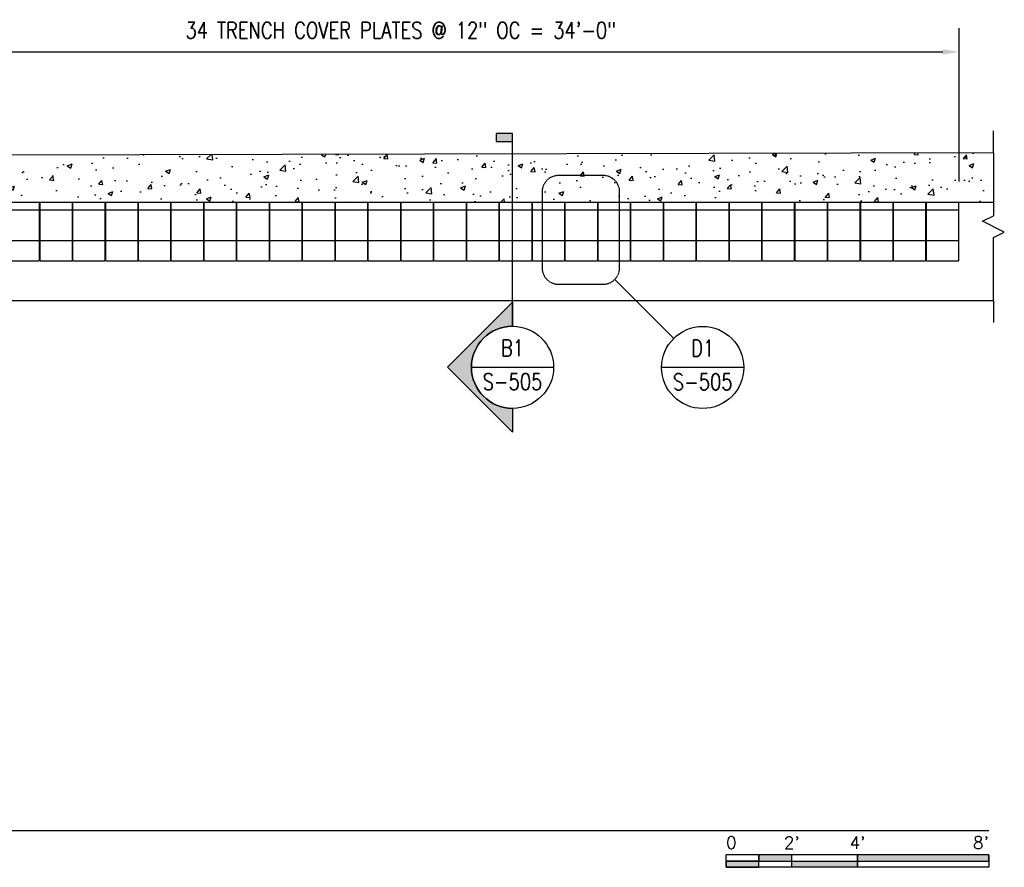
# Model space of a CAD drawing. Header units: inches. Extents: x -169 to 2787, y 589 to 946.
# Tile 45 of 45: x 2427 to 2787, y 590 to 900. Entities that reach past the tile are written whole.
import ezdxf
from ezdxf.enums import TextEntityAlignment as Align

# ---------------------------------------------------------------- set-up
doc = ezdxf.new("R2010")
doc.units = ezdxf.units.IN
doc.header["$MEASUREMENT"] = 0
doc.linetypes.add('HIDDEN2', pattern=[0.1875, 0.125, -0.0625])
for name, color, linetype in [('A-DETL-THIN', 1, 'Continuous'), ('A-FLOR', 173, 'Continuous'), ('A-FLOR-HDLN', 10, 'HIDDEN2'), ('A-WALL', 4, 'Continuous'), ('A-WALL-PATT', 8, 'Continuous'), ('G-ANNO-REFR', 2, 'Continuous'), ('G-ANNO-SYMB', 2, 'Continuous'), ('S-ANNO-DIMS', 1, 'Continuous'), ('S-ANNO-SYMB', 2, 'Continuous'), ('S-ANNO-TEXT', 2, 'Continuous'), ('S-DOOR-TRNCH', 2, 'Continuous')]:
    doc.layers.add(name, color=color, linetype=linetype)
doc.styles.add('AEC_COMN_TITLE', font='romans.shx', dxfattribs={"width": 0.8, "height": 0.1875})
doc.styles.add('Annotative', font='romans.shx', dxfattribs={"width": 0.8, "height": 0.125})
doc.styles.add('Arial', font='romans.shx', dxfattribs={"width": 0.8})
doc.styles.add('ROMANS', font='romans.shx', dxfattribs={"width": 0.8})
doc.dimstyles.new('Annotative', dxfattribs={"dimscale": 0, "dimtxt": 0.125, "dimasz": 0.125, "dimexe": 0.18, "dimexo": 0.0625, "dimgap": 0.09, "dimtad": 1, "dimdec": 3, "dimzin": 3, "dimdsep": 46, "dimlunit": 4, "dimtxsty": 'Annotative', "dimcen": 0.09, "dimclrt": 2, "dimazin": 2, "dimtfac": 1, "dimtdec": 3, "dimtmove": 0, "dimatfit": 0, "dimfxl": 1, "dimtfill": 1, "dimfrac": 2, "dimtolj": 1, "dimtzin": 0, "dimarcsym": 0})

# ---------------------------------------------------------------- blocks, each defined once
blk = doc.blocks.new('TRENCH COVER PLATES_A1_RIGHT')
at = {"lineweight": -3}
for p, q in [((0.29, -8.5), (0.29, 13.01)), ((12.02, 13.01), (0.29, 13.01)), ((12.02, 13.01), (12.02, -8.5)), ((12.28, -8.5), (12.28, 13.01)), ((24.02, 13.01), (12.28, 13.01)), ((24.02, 13.01), (24.02, -8.5)), ((24.27, -8.5), (24.27, 13.01)), ((36.01, 13.01), (24.27, 13.01)), ((36.01, 13.01), (36.01, -8.5)), ((36.26, -8.5), (36.26, 13.01)), ((48, 13.01), (36.26, 13.01)), ((48, 13.01), (48, -8.5)), ((48.25, -8.5), (48.25, 13.01)), ((59.99, 13.01), (48.25, 13.01)), ((59.99, 13.01), (59.99, -8.5)), ((60.25, -8.5), (60.25, 13.01)), ((71.98, 13.01), (60.25, 13.01)), ((71.98, 13.01), (71.98, -8.5)), ((72.24, -8.5), (72.24, 13.01)), ((83.98, 13.01), (72.24, 13.01)), ((83.98, 13.01), (83.98, -8.5)), ((84.23, -8.5), (84.23, 13.01)), ((95.97, 13.01), (84.23, 13.01)), ((95.97, 13.01), (95.97, -8.5)), ((96.22, -8.5), (96.22, 13.01)), ((107.96, 13.01), (96.22, 13.01)), ((107.96, 13.01), (107.96, -8.5)), ((108.22, -8.5), (108.22, 13.01)), ((119.95, 13.01), (108.22, 13.01)), ((119.95, 13.01), (119.95, -8.5)), ((120.21, -8.5), (120.21, 13.01)), ((131.95, 13.01), (120.21, 13.01)), ((131.95, 13.01), (131.95, -8.5)), ((132.2, -8.5), (132.2, 13.01)), ((143.94, 13.01), (132.2, 13.01)), ((143.94, 13.01), (143.94, -8.5)), ((144.19, -8.5), (144.19, 13.01)), ((155.93, 13.01), (144.19, 13.01)), ((155.93, 13.01), (155.93, -8.5)), ((156.19, -8.5), (156.19, 13.01)), ((167.92, 13.01), (156.19, 13.01)), ((167.92, 13.01), (167.92, -8.5)), ((168.18, -8.5), (168.18, 13.01)), ((179.92, 13.01), (168.18, 13.01)), ((179.92, 13.01), (179.92, -8.5)), ((180.17, -8.5), (180.17, 13.01)), ((191.91, 13.01), (180.17, 13.01)), ((191.91, 13.01), (191.91, -8.5)), ((192.16, -8.5), (192.16, 13.01)), ((203.9, 13.01), (192.16, 13.01)), ((203.9, 13.01), (203.9, -8.5)), ((204.16, -8.5), (204.16, 13.01)), ((215.89, 13.01), (204.16, 13.01)), ((215.89, 13.01), (215.89, -8.5)), ((216.15, -8.5), (216.15, 13.01)), ((227.89, 13.01), (216.15, 13.01)), ((227.89, 13.01), (227.89, -8.5)), ((228.14, -8.5), (228.14, 13.01)), ((239.88, 13.01), (228.14, 13.01)), ((239.88, 13.01), (239.88, -8.5)), ((240.13, -8.5), (240.13, 13.01)), ((251.87, 13.01), (240.13, 13.01)), ((251.87, 13.01), (251.87, -8.5)), ((252.13, -8.5), (252.13, 13.01)), ((263.86, 13.01), (252.13, 13.01)), ((263.86, 13.01), (263.86, -8.5)), ((264.12, -8.5), (264.12, 13.01)), ((275.86, 13.01), (264.12, 13.01)), ((275.86, 13.01), (275.86, -8.5)), ((276.11, -8.5), (276.11, 13.01)), ((287.85, 13.01), (276.11, 13.01)), ((287.85, 13.01), (287.85, -8.5)), ((288.1, -8.5), (288.1, 13.01)), ((299.84, 13.01), (288.1, 13.01)), ((299.84, 13.01), (299.84, -8.5)), ((300.1, -8.5), (300.1, 13.01)), ((311.83, 13.01), (300.1, 13.01)), ((311.83, 13.01), (311.83, -8.5)), ((312.09, -8.5), (312.09, 13.01)), ((323.83, 13.01), (312.09, 13.01)), ((323.83, 13.01), (323.83, -8.5)), ((324.08, -8.5), (324.08, 13.01)), ((335.82, 13.01), (324.08, 13.01)), ((335.82, 13.01), (335.82, -8.5)), ((336.07, -8.5), (336.07, 13.01)), ((347.81, 13.01), (336.07, 13.01)), ((0.02, 5.75), (0.29, 5.75)), ((0.29, 5.5), (0.02, 5.5)), ((12.02, 5.75), (12.28, 5.75)), ((12.28, 5.5), (12.02, 5.5)), ((24.02, 5.75), (24.27, 5.75)), ((24.27, 5.5), (24.02, 5.5)), ((36.01, 5.75), (36.26, 5.75)), ((36.26, 5.5), (36.01, 5.5)), ((48, 5.75), (48.25, 5.75)), ((48.25, 5.5), (48, 5.5)), ((59.99, 5.75), (60.25, 5.75)), ((60.25, 5.5), (59.99, 5.5)), ((71.98, 5.75), (72.24, 5.75)), ((72.24, 5.5), (71.98, 5.5)), ((83.98, 5.75), (84.23, 5.75)), ((84.23, 5.5), (83.98, 5.5)), ((95.97, 5.75), (96.22, 5.75)), ((96.22, 5.5), (95.97, 5.5)), ((107.96, 5.75), (108.22, 5.75)), ((108.22, 5.5), (107.96, 5.5)), ((119.95, 5.75), (120.21, 5.75)), ((120.21, 5.5), (119.95, 5.5)), ((131.95, 5.75), (132.2, 5.75)), ((132.2, 5.5), (131.95, 5.5)), ((143.94, 5.75), (144.19, 5.75)), ((144.19, 5.5), (143.94, 5.5)), ((155.93, 5.75), (156.19, 5.75)), ((156.19, 5.5), (155.93, 5.5)), ((167.92, 5.75), (168.18, 5.75)), ((168.18, 5.5), (167.92, 5.5)), ((179.92, 5.75), (180.17, 5.75)), ((180.17, 5.5), (179.92, 5.5)), ((191.91, 5.75), (192.16, 5.75)), ((192.16, 5.5), (191.91, 5.5)), ((203.9, 5.75), (204.16, 5.75)), ((204.16, 5.5), (203.9, 5.5)), ((215.89, 5.75), (216.15, 5.75)), ((216.15, 5.5), (215.89, 5.5)), ((227.89, 5.75), (228.14, 5.75)), ((228.14, 5.5), (227.89, 5.5)), ((239.88, 5.75), (240.13, 5.75)), ((240.13, 5.5), (239.88, 5.5)), ((251.87, 5.75), (252.13, 5.75)), ((252.13, 5.5), (251.87, 5.5)), ((263.86, 5.75), (264.12, 5.75)), ((264.12, 5.5), (263.86, 5.5)), ((275.86, 5.75), (276.11, 5.75)), ((276.11, 5.5), (275.86, 5.5)), ((287.85, 5.75), (288.1, 5.75)), ((288.1, 5.5), (287.85, 5.5)), ((299.84, 5.75), (300.1, 5.75)), ((300.1, 5.5), (299.84, 5.5)), ((311.83, 5.75), (312.09, 5.75)), ((312.09, 5.5), (311.83, 5.5)), ((323.83, 5.75), (324.08, 5.75)), ((324.08, 5.5), (323.83, 5.5)), ((335.82, 5.75), (336.07, 5.75)), ((336.07, 5.5), (335.82, 5.5)), ((0.29, 2.62), (0.02, 2.62)), ((0.02, 2.58), (0.29, 2.58)), ((0.29, 1.69), (0.02, 1.69)), ((0.02, 1.5), (0.29, 1.5)), ((12.28, 2.62), (12.02, 2.62)), ((12.02, 2.58), (12.28, 2.58)), ((12.28, 1.69), (12.02, 1.69)), ((12.02, 1.5), (12.28, 1.5)), ((24.27, 2.62), (24.02, 2.62)), ((24.02, 2.58), (24.27, 2.58)), ((24.27, 1.69), (24.02, 1.69)), ((24.02, 1.5), (24.27, 1.5)), ((36.26, 2.62), (36.01, 2.62)), ((36.01, 2.58), (36.26, 2.58)), ((36.26, 1.69), (36.01, 1.69)), ((36.01, 1.5), (36.26, 1.5)), ((48.25, 2.62), (48, 2.62)), ((48, 2.58), (48.25, 2.58)), ((48.25, 1.69), (48, 1.69)), ((48, 1.5), (48.25, 1.5)), ((60.25, 2.62), (59.99, 2.62)), ((59.99, 2.58), (60.25, 2.58)), ((60.25, 1.69), (59.99, 1.69)), ((59.99, 1.5), (60.25, 1.5)), ((72.24, 2.62), (71.98, 2.62)), ((71.98, 2.58), (72.24, 2.58)), ((72.24, 1.69), (71.98, 1.69)), ((71.98, 1.5), (72.24, 1.5)), ((84.23, 2.62), (83.98, 2.62)), ((83.98, 2.58), (84.23, 2.58)), ((84.23, 1.69), (83.98, 1.69)), ((83.98, 1.5), (84.23, 1.5)), ((96.22, 2.62), (95.97, 2.62)), ((95.97, 2.58), (96.22, 2.58)), ((96.22, 1.69), (95.97, 1.69)), ((95.97, 1.5), (96.22, 1.5)), ((108.22, 2.62), (107.96, 2.62)), ((107.96, 2.58), (108.22, 2.58)), ((108.22, 1.69), (107.96, 1.69)), ((107.96, 1.5), (108.22, 1.5)), ((120.21, 2.62), (119.95, 2.62)), ((119.95, 2.58), (120.21, 2.58)), ((120.21, 1.69), (119.95, 1.69)), ((119.95, 1.5), (120.21, 1.5)), ((132.2, 2.62), (131.95, 2.62)), ((131.95, 2.58), (132.2, 2.58)), ((132.2, 1.69), (131.95, 1.69)), ((131.95, 1.5), (132.2, 1.5)), ((144.19, 2.62), (143.94, 2.62)), ((143.94, 2.58), (144.19, 2.58)), ((144.19, 1.69), (143.94, 1.69)), ((143.94, 1.5), (144.19, 1.5)), ((156.19, 2.62), (155.93, 2.62)), ((155.93, 2.58), (156.19, 2.58)), ((156.19, 1.69), (155.93, 1.69)), ((155.93, 1.5), (156.19, 1.5)), ((168.18, 2.62), (167.92, 2.62)), ((167.92, 2.58), (168.18, 2.58)), ((168.18, 1.69), (167.92, 1.69)), ((167.92, 1.5), (168.18, 1.5)), ((180.17, 2.62), (179.92, 2.62)), ((179.92, 2.58), (180.17, 2.58)), ((180.17, 1.69), (179.92, 1.69)), ((179.92, 1.5), (180.17, 1.5)), ((192.16, 2.62), (191.91, 2.62)), ((191.91, 2.58), (192.16, 2.58)), ((192.16, 1.69), (191.91, 1.69)), ((191.91, 1.5), (192.16, 1.5)), ((204.16, 2.62), (203.9, 2.62)), ((203.9, 2.58), (204.16, 2.58)), ((204.16, 1.69), (203.9, 1.69)), ((203.9, 1.5), (204.16, 1.5)), ((216.15, 2.62), (215.89, 2.62)), ((215.89, 2.58), (216.15, 2.58)), ((216.15, 1.69), (215.89, 1.69)), ((215.89, 1.5), (216.15, 1.5)), ((228.14, 2.62), (227.89, 2.62)), ((227.89, 2.58), (228.14, 2.58)), ((228.14, 1.69), (227.89, 1.69)), ((227.89, 1.5), (228.14, 1.5)), ((240.13, 2.62), (239.88, 2.62)), ((239.88, 2.58), (240.13, 2.58)), ((240.13, 1.69), (239.88, 1.69)), ((239.88, 1.5), (240.13, 1.5)), ((252.13, 2.62), (251.87, 2.62)), ((251.87, 2.58), (252.13, 2.58)), ((252.13, 1.69), (251.87, 1.69)), ((251.87, 1.5), (252.13, 1.5)), ((264.12, 2.62), (263.86, 2.62)), ((263.86, 2.58), (264.12, 2.58)), ((264.12, 1.69), (263.86, 1.69)), ((263.86, 1.5), (264.12, 1.5)), ((276.11, 2.62), (275.86, 2.62)), ((275.86, 2.58), (276.11, 2.58)), ((276.11, 1.69), (275.86, 1.69)), ((275.86, 1.5), (276.11, 1.5)), ((288.1, 2.62), (287.85, 2.62)), ((287.85, 2.58), (288.1, 2.58)), ((288.1, 1.69), (287.85, 1.69)), ((287.85, 1.5), (288.1, 1.5)), ((300.1, 2.62), (299.84, 2.62)), ((299.84, 2.58), (300.1, 2.58)), ((300.1, 1.69), (299.84, 1.69)), ((299.84, 1.5), (300.1, 1.5)), ((312.09, 2.62), (311.83, 2.62)), ((311.83, 2.58), (312.09, 2.58)), ((312.09, 1.69), (311.83, 1.69)), ((311.83, 1.5), (312.09, 1.5)), ((324.08, 2.62), (323.83, 2.62)), ((323.83, 2.58), (324.08, 2.58)), ((324.08, 1.69), (323.83, 1.69)), ((323.83, 1.5), (324.08, 1.5)), ((336.07, 2.62), (335.82, 2.62)), ((335.82, 2.58), (336.07, 2.58)), ((336.07, 1.69), (335.82, 1.69)), ((335.82, 1.5), (336.07, 1.5)), ((0.02, -0.41), (0.29, -0.41)), ((0.02, -0.69), (0.29, -0.69)), ((0.02, -1.58), (0.29, -1.58)), ((0.02, -1.63), (0.29, -1.63)), ((12.02, -0.41), (12.28, -0.41)), ((12.02, -0.69), (12.28, -0.69)), ((12.02, -1.58), (12.28, -1.58)), ((12.02, -1.63), (12.28, -1.63)), ((24.02, -0.41), (24.27, -0.41)), ((24.02, -0.69), (24.27, -0.69)), ((24.02, -1.58), (24.27, -1.58)), ((24.02, -1.63), (24.27, -1.63)), ((36.01, -0.41), (36.26, -0.41)), ((36.01, -0.69), (36.26, -0.69)), ((36.01, -1.58), (36.26, -1.58)), ((36.01, -1.63), (36.26, -1.63)), ((48, -0.41), (48.25, -0.41)), ((48, -0.69), (48.25, -0.69)), ((48, -1.58), (48.25, -1.58)), ((48, -1.63), (48.25, -1.63)), ((59.99, -0.41), (60.25, -0.41)), ((59.99, -0.69), (60.25, -0.69)), ((59.99, -1.58), (60.25, -1.58)), ((59.99, -1.63), (60.25, -1.63)), ((71.98, -0.41), (72.24, -0.41)), ((71.98, -0.69), (72.24, -0.69)), ((71.98, -1.58), (72.24, -1.58)), ((71.98, -1.63), (72.24, -1.63)), ((83.98, -0.41), (84.23, -0.41)), ((83.98, -0.69), (84.23, -0.69)), ((83.98, -1.58), (84.23, -1.58)), ((83.98, -1.63), (84.23, -1.63)), ((95.97, -0.41), (96.22, -0.41)), ((95.97, -0.69), (96.22, -0.69)), ((95.97, -1.58), (96.22, -1.58)), ((95.97, -1.63), (96.22, -1.63)), ((107.96, -0.41), (108.22, -0.41)), ((107.96, -0.69), (108.22, -0.69)), ((107.96, -1.58), (108.22, -1.58)), ((107.96, -1.63), (108.22, -1.63)), ((119.95, -0.41), (120.21, -0.41)), ((119.95, -0.69), (120.21, -0.69)), ((119.95, -1.58), (120.21, -1.58)), ((119.95, -1.63), (120.21, -1.63)), ((131.95, -0.41), (132.2, -0.41)), ((131.95, -0.69), (132.2, -0.69)), ((131.95, -1.58), (132.2, -1.58)), ((131.95, -1.63), (132.2, -1.63)), ((143.94, -0.41), (144.19, -0.41)), ((143.94, -0.69), (144.19, -0.69)), ((143.94, -1.58), (144.19, -1.58)), ((143.94, -1.63), (144.19, -1.63)), ((155.93, -0.41), (156.19, -0.41)), ((155.93, -0.69), (156.19, -0.69)), ((155.93, -1.58), (156.19, -1.58)), ((155.93, -1.63), (156.19, -1.63)), ((167.92, -0.41), (168.18, -0.41)), ((167.92, -0.69), (168.18, -0.69)), ((167.92, -1.58), (168.18, -1.58)), ((167.92, -1.63), (168.18, -1.63)), ((179.92, -0.41), (180.17, -0.41)), ((179.92, -0.69), (180.17, -0.69)), ((179.92, -1.58), (180.17, -1.58)), ((179.92, -1.63), (180.17, -1.63)), ((191.91, -0.41), (192.16, -0.41)), ((191.91, -0.69), (192.16, -0.69)), ((191.91, -1.58), (192.16, -1.58)), ((191.91, -1.63), (192.16, -1.63)), ((203.9, -0.41), (204.16, -0.41)), ((203.9, -0.69), (204.16, -0.69)), ((203.9, -1.58), (204.16, -1.58)), ((203.9, -1.63), (204.16, -1.63)), ((215.89, -0.41), (216.15, -0.41)), ((215.89, -0.69), (216.15, -0.69)), ((215.89, -1.58), (216.15, -1.58)), ((215.89, -1.63), (216.15, -1.63)), ((227.89, -0.41), (228.14, -0.41)), ((227.89, -0.69), (228.14, -0.69)), ((227.89, -1.58), (228.14, -1.58)), ((227.89, -1.63), (228.14, -1.63)), ((239.88, -0.41), (240.13, -0.41)), ((239.88, -0.69), (240.13, -0.69)), ((239.88, -1.58), (240.13, -1.58)), ((239.88, -1.63), (240.13, -1.63)), ((251.87, -0.41), (252.13, -0.41)), ((251.87, -0.69), (252.13, -0.69)), ((251.87, -1.58), (252.13, -1.58)), ((251.87, -1.63), (252.13, -1.63)), ((263.86, -0.41), (264.12, -0.41)), ((263.86, -0.69), (264.12, -0.69)), ((263.86, -1.58), (264.12, -1.58)), ((263.86, -1.63), (264.12, -1.63)), ((275.86, -0.41), (276.11, -0.41)), ((275.86, -0.69), (276.11, -0.69)), ((275.86, -1.58), (276.11, -1.58)), ((275.86, -1.63), (276.11, -1.63)), ((287.85, -0.41), (288.1, -0.41)), ((287.85, -0.69), (288.1, -0.69)), ((287.85, -1.58), (288.1, -1.58)), ((287.85, -1.63), (288.1, -1.63)), ((299.84, -0.41), (300.1, -0.41)), ((299.84, -0.69), (300.1, -0.69)), ((299.84, -1.58), (300.1, -1.58)), ((299.84, -1.63), (300.1, -1.63)), ((311.83, -0.41), (312.09, -0.41)), ((311.83, -0.69), (312.09, -0.69)), ((311.83, -1.58), (312.09, -1.58)), ((311.83, -1.63), (312.09, -1.63)), ((323.83, -0.41), (324.08, -0.41)), ((323.83, -0.69), (324.08, -0.69)), ((323.83, -1.58), (324.08, -1.58)), ((323.83, -1.63), (324.08, -1.63)), ((335.82, -0.41), (336.07, -0.41)), ((335.82, -0.69), (336.07, -0.69)), ((335.82, -1.58), (336.07, -1.58)), ((335.82, -1.63), (336.07, -1.63)), ((0.29, -5.5), (0.02, -5.5)), ((0.29, -5.75), (0.02, -5.75)), ((12.28, -5.5), (12.02, -5.5)), ((12.28, -5.75), (12.02, -5.75)), ((24.27, -5.5), (24.02, -5.5)), ((24.27, -5.75), (24.02, -5.75)), ((36.26, -5.5), (36.01, -5.5)), ((36.26, -5.75), (36.01, -5.75)), ((48.25, -5.5), (48, -5.5)), ((48.25, -5.75), (48, -5.75)), ((60.25, -5.5), (59.99, -5.5)), ((60.25, -5.75), (59.99, -5.75)), ((72.24, -5.5), (71.98, -5.5)), ((72.24, -5.75), (71.98, -5.75)), ((84.23, -5.5), (83.98, -5.5)), ((84.23, -5.75), (83.98, -5.75)), ((96.22, -5.5), (95.97, -5.5)), ((96.22, -5.75), (95.97, -5.75)), ((108.22, -5.5), (107.96, -5.5)), ((108.22, -5.75), (107.96, -5.75)), ((120.21, -5.5), (119.95, -5.5)), ((120.21, -5.75), (119.95, -5.75)), ((132.2, -5.5), (131.95, -5.5)), ((132.2, -5.75), (131.95, -5.75)), ((144.19, -5.5), (143.94, -5.5)), ((144.19, -5.75), (143.94, -5.75)), ((156.19, -5.5), (155.93, -5.5)), ((156.19, -5.75), (155.93, -5.75)), ((168.18, -5.5), (167.92, -5.5)), ((168.18, -5.75), (167.92, -5.75)), ((180.17, -5.5), (179.92, -5.5)), ((180.17, -5.75), (179.92, -5.75)), ((192.16, -5.5), (191.91, -5.5)), ((192.16, -5.75), (191.91, -5.75)), ((204.16, -5.5), (203.9, -5.5)), ((204.16, -5.75), (203.9, -5.75)), ((216.15, -5.5), (215.89, -5.5)), ((216.15, -5.75), (215.89, -5.75)), ((228.14, -5.5), (227.89, -5.5)), ((228.14, -5.75), (227.89, -5.75)), ((240.13, -5.5), (239.88, -5.5)), ((240.13, -5.75), (239.88, -5.75)), ((252.13, -5.5), (251.87, -5.5)), ((252.13, -5.75), (251.87, -5.75)), ((264.12, -5.5), (263.86, -5.5)), ((264.12, -5.75), (263.86, -5.75)), ((276.11, -5.5), (275.86, -5.5)), ((276.11, -5.75), (275.86, -5.75)), ((288.1, -5.5), (287.85, -5.5)), ((288.1, -5.75), (287.85, -5.75)), ((300.1, -5.5), (299.84, -5.5)), ((300.1, -5.75), (299.84, -5.75)), ((312.09, -5.5), (311.83, -5.5)), ((312.09, -5.75), (311.83, -5.75)), ((324.08, -5.5), (323.83, -5.5)), ((324.08, -5.75), (323.83, -5.75)), ((336.07, -5.5), (335.82, -5.5)), ((336.07, -5.75), (335.82, -5.75)), ((12.02, -8.5), (0.02, -8.5)), ((24.02, -8.5), (12.28, -8.5)), ((36.01, -8.5), (24.27, -8.5)), ((48, -8.5), (36.26, -8.5)), ((59.99, -8.5), (48.25, -8.5)), ((71.98, -8.5), (60.25, -8.5)), ((83.98, -8.5), (72.24, -8.5)), ((95.97, -8.5), (84.23, -8.5)), ((107.96, -8.5), (96.22, -8.5)), ((119.95, -8.5), (108.22, -8.5)), ((131.95, -8.5), (120.21, -8.5)), ((143.94, -8.5), (132.2, -8.5)), ((155.93, -8.5), (144.19, -8.5)), ((167.92, -8.5), (156.19, -8.5)), ((179.92, -8.5), (168.18, -8.5)), ((191.91, -8.5), (180.17, -8.5)), ((203.9, -8.5), (192.16, -8.5)), ((215.89, -8.5), (204.16, -8.5)), ((227.89, -8.5), (216.15, -8.5)), ((239.88, -8.5), (228.14, -8.5)), ((251.87, -8.5), (240.13, -8.5)), ((263.86, -8.5), (252.13, -8.5)), ((275.86, -8.5), (264.12, -8.5)), ((287.85, -8.5), (276.11, -8.5)), ((299.84, -8.5), (288.1, -8.5)), ((311.83, -8.5), (300.1, -8.5)), ((323.83, -8.5), (312.09, -8.5)), ((335.82, -8.5), (324.08, -8.5)), ((347.81, -8.5), (336.07, -8.5))]:
    blk.add_line(p, q, dxfattribs=at)
blk = doc.blocks.new('*U20')
at = {"linetype": 'Continuous', "lineweight": -3}
blk.add_line((1.125, 0.625), (29.5, 0.625), dxfattribs=at)
at = {"lineweight": -3, "style": 'Arial'}
blk.add_attdef('DRAWING_AREA_TITLE', text='', height=0.1875, dxfattribs=at).set_placement((1.3743, 0.6339), align=Align.BOTTOM_LEFT)
blk.add_attdef('X#', text='', height=0.1875, dxfattribs=at).set_placement((0.8125, 0.625), align=Align.MIDDLE_CENTER)
blk.add_attdef('SCALE:', text='', height=0.0938, dxfattribs=at).set_placement((1.3743, 0.5606), align=Align.TOP_LEFT)
blk = doc.blocks.new('*U19')
for points in [[(-1.75, -0.2344), (-1.5, -0.2344), (-1.5, -0.1875), (-1.75, -0.1875)], [(-1, -0.2344), (0, -0.2344), (0, -0.1875), (-1, -0.1875)], [(-2, -0.2812), (-1.75, -0.2812), (-1.75, -0.2344), (-2, -0.2344)], [(-1.5, -0.2344), (-1, -0.2344), (-1, -0.2812), (-1.5, -0.2812)]]:
    blk.add_hatch(color=256).paths.add_polyline_path(points)
for p, q in [((0, -0.1875), (-2, -0.1875)), ((-2, -0.2812), (-2, -0.1875)), ((-1.75, -0.2812), (-1.75, -0.1875)), ((-1.5, -0.2812), (-1.5, -0.1875)), ((-1, -0.2812), (-1, -0.1885)), ((0, -0.1875), (0, -0.2812)), ((-2, -0.2344), (0, -0.2344)), ((0, -0.2812), (-2, -0.2812))]:
    blk.add_line(p, q)
at = {"flags": 128}
for points in [[(-1.75, -0.2344), (-1.5, -0.2344), (-1.5, -0.1875), (-1.75, -0.1875), (-1.75, -0.2344)], [(-1, -0.2344), (0, -0.2344), (0, -0.1875), (-1, -0.1875), (-1, -0.2344)], [(-2, -0.2812), (-1.75, -0.2812), (-1.75, -0.2344), (-2, -0.2344), (-2, -0.2812)], [(-1.5, -0.2344), (-1, -0.2344), (-1, -0.2812), (-1.5, -0.2812), (-1.5, -0.2344)]]:
    blk.add_lwpolyline(points, close=True, dxfattribs=at)
at = {"style": 'Arial'}
blk.add_text('0', height=0.0937, dxfattribs=at).set_placement((-2, -0.0937), align=Align.MIDDLE_LEFT)
for s, p in [("2'", (-1.5, -0.0937)), ("4'", (-1, -0.0937))]:
    blk.add_text(s, height=0.09375, dxfattribs=at).set_placement(p, align=Align.MIDDLE_CENTER)
blk.add_text("8'", height=0.09375, dxfattribs=at).set_placement((0, -0.0937), align=Align.MIDDLE_RIGHT)
blk = doc.blocks.new('*D46')
at = {"layer": 'Defpoints', "color": 0, "transparency": 16777216}
for p in [(2770.53, 888.09), (2362.53, 857.21), (2770.53, 837.7)]:
    blk.add_point(p, dxfattribs=at)
at = {"layer": 'S-ANNO-DIMS', "color": 0, "lineweight": -2, "transparency": 16777216}
for p, q in [((2770.53, 840.7), (2770.53, 896.73)), ((2368.53, 888.09), (2764.53, 888.09))]:
    blk.add_line(p, q, dxfattribs=at)
at = {"layer": 'S-ANNO-DIMS', "color": 0, "transparency": 16777216}
for points in [[(2368.53, 889.09), (2368.53, 887.09), (2362.53, 888.09)], [(2764.53, 889.09), (2764.53, 887.09), (2770.53, 888.09)]]:
    blk.add_solid(points, dxfattribs=at)
at = {"layer": 'S-ANNO-DIMS', "color": 2, "lineweight": -3, "transparency": 16777216, "insert": (2566.53, 895.98), "char_height": 6, "width": 221.1938, "attachment_point": 5, "style": 'Annotative'}
blk.add_mtext('\\A1;34 TRENCH COVER PLATES @ 12" OC = 34\'-0"', dxfattribs=at)
blk = doc.blocks.new('*U57')
at = {"lineweight": -3}
blk.add_hatch(color=256, dxfattribs=at).paths.add_polyline_path([(0, 1.718), (0, 1.7805), (-0.125, 1.7805), (-0.125, 1.718)])
h = blk.add_hatch(color=256, dxfattribs=at)
edge = h.paths.add_edge_path()
edge.add_line((0, -0.3125), (0, -0.4947))
edge.add_line((0, -0.4947), (-0.4947, 0))
edge.add_line((-0.4947, 0), (0, 0.4947))
edge.add_line((0, 0.4947), (0, 0.3125))
edge.add_arc((0, 0), 0.3125, 90, 270)
at = {"linetype": 'Continuous', "lineweight": -3}
blk.add_line((0, 0.3125), (0, 1.7805), dxfattribs=at)
at = {"lineweight": -3}
for p, q in [((0, 0.4947), (-0.4947, 0)), ((-0.3125, 0), (0.3125, 0)), ((-0.4947, 0), (0, -0.4947))]:
    blk.add_line(p, q, dxfattribs=at)
at = {"lineweight": -3, "flags": 128}
blk.add_lwpolyline([(0, 1.718), (0, 1.7805), (-0.125, 1.7805), (-0.125, 1.718), (0, 1.718)], close=True, dxfattribs=at)
blk.add_lwpolyline([(0, -0.3125), (0, -0.4947), (-0.4947, 0), (0, 0.4947), (0, 0.3125, 1), (0, -0.3125)], format="xyb", close=True, dxfattribs=at)
blk.add_lwpolyline([(-0.0156, -0.3125), (-0.0156, -0.3125)], dxfattribs=at)
blk.add_lwpolyline([(-0.0156, -0.3125), (-0.0156, -0.3125)], dxfattribs=at)
at = {"lineweight": -3}
blk.add_circle((0, 0), 0.3125, dxfattribs=at)
at = {"linetype": 'Continuous', "lineweight": -3, "style": 'ROMANS', "width": 0.8}
blk.add_attdef('X#', text='', height=0.125, dxfattribs=at).set_placement((0, 0.0469), align=Align.BOTTOM_CENTER)
blk.add_attdef('X-###', text='', height=0.125, dxfattribs=at).set_placement((0, -0.0469), align=Align.TOP_CENTER)
blk = doc.blocks.new('Detail Callout')
at = {"color": 0, "linetype": 'ByBlock', "lineweight": -3, "transparency": 16777216}
blk.add_line((0.25, 0), (-0.25, 0), dxfattribs=at)
blk.add_circle((0, 0), 0.25, dxfattribs=at)
at = {"color": 0, "linetype": 'ByBlock', "lineweight": -3, "transparency": 16777216, "style": 'AEC_COMN_TITLE'}
for tag, p in [('VIEWNUMBER', (0, 0.0508)), ('SHEETNUMBER', (0, -0.1263))]:
    blk.add_attdef(tag, text='', height=0.0938, dxfattribs=at).set_placement(p, align=Align.CENTER)
blk = doc.blocks.new('*U27')
for p, q in [((0.5, 1), (-0.5, -1)), ((1, 0), (0.5, 1)), ((-6.75, 0), (-8.75, 0)), ((-6.75, 0), (-1, 0)), ((-0.5, -1), (-1, 0)), ((6.75, 0), (1, 0)), ((6.75, 0), (8.75, 0))]:
    blk.add_line(p, q)

msp = doc.modelspace()

# ---------------------------------------------------------------- hatches: boundary and pattern name
at = {"layer": 'A-WALL-PATT', "lineweight": -3}
h = msp.add_hatch(dxfattribs=at)
h.set_pattern_fill('AR-CONC', color=8, scale=2.5, style=0)
h.set_pattern_definition([(50, (0, 0), (17.931505, -1.5688), [1.875, -20.625]), (355, (0, 0), (-3.46878, 18.8048), [1.5, -16.5]), (100.45144, (1.494, -0.13), (14.46272, 17.236), [1.5935, -17.52855]), (46.1842, (0, 5), (26.68103, -4.13798), [2.8125, -30.9375]), (96.6356, (2.223, 4.655), (23.36655, 24.35297), [2.39026, -26.29284]), (351.1842, (0, 5), (23.36655, 24.35297), [2.25, -24.75]), (21, (2.5, 3.75), (14.92268, -10.06547), [1.875, -20.625]), (326, (2.5, 3.75), (6.08288, 18.12875), [1.5, -16.5]), (71.45144, (3.744, 2.911), (21.00556, 8.06328), [1.5935, -17.52855]), (37.5, (0, 0), (0.303996, 8.322346), [0, -16.3, 0, -16.75, 0, -16.5625]), (7.5, (0, 0), (6.576738, 9.860293), [0, -9.55, 0, -15.925, 0, -6.3125]), (327.5, (-5.575, 0), (13.345561, -0.563872), [0, -6.25, 0, -19.5, 0, -25.875]), (317.5, (-8.075, 0), (14.579654, 2.502625), [0, -8.125, 0, -12.95, 0, -18.375])])
h.paths.add_polyline_path([(2410.4758, 833.2059), (2782.9941, 833.2059), (2782.996, 851.203), (2410.5349, 850.3175)])

# ---------------------------------------------------------------- linework, layer by layer
at = {"layer": 'A-FLOR', "lineweight": -3}
msp.add_lwpolyline([(1385.5328, 737.2059), (1652.5328, 737.2059), (1652.5328, 767.2059), (2410.5328, 767.2059), (2410.5328, 797.2059), (2782.9941, 797.2059)], dxfattribs=at)
at = {"layer": 'A-FLOR-HDLN', "lineweight": -3}
for p, q in [((2770.2459, 830.2127), (2026.5328, 830.2059)), ((2026.7926, 819.2059), (2770.2459, 819.2127))]:
    msp.add_line(p, q, dxfattribs=at)
at = {"layer": 'A-WALL', "lineweight": -3}
for p, q in [((2782.996, 851.203), (2410.4921, 850.3174)), ((2410.4758, 833.2059), (2782.9941, 833.2059))]:
    msp.add_line(p, q, dxfattribs=at)
at = {"layer": 'S-ANNO-SYMB', "linetype": 'Continuous', "lineweight": -3}
msp.add_line((2644.7118, 804.9432), (2666.2426, 783.4124), dxfattribs=at)
at = {"layer": 'S-ANNO-SYMB', "linetype": 'HIDDEN2', "lineweight": -3}
msp.add_lwpolyline([(2624.1309, 803.1858), (2640.4692, 803.1858, 0.41421356), (2646.4692, 809.1858), (2646.4692, 836.9027, 0.41421356), (2640.4692, 842.9027), (2624.1309, 842.9027, 0.41421356), (2618.1309, 836.9027), (2618.1309, 809.1858, 0.41421356)], format="xyb", close=True, dxfattribs=at)

# ---------------------------------------------------------------- block references
at = {"layer": 'A-DETL-THIN', "xscale": 4, "yscale": 4, "zscale": 4, "rotation": 270}
msp.add_blockref('*U27', (2782.995, 824.2045), dxfattribs=at)
at = {"layer": 'G-ANNO-REFR', "lineweight": -3}
ref = msp.add_blockref('Detail Callout', (2676.813, 772.7697), dxfattribs=dict(at, xscale=59.99988000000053, yscale=59.99988000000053, zscale=59.99988000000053))
ref.add_attrib('VIEWNUMBER', 'D1', dxfattribs={"layer": 'S-ANNO-TEXT', "color": 1, "transparency": 16777216, "height": 6, "style": 'ROMANS', "width": 0.8}).set_placement((2676.813, 775.0197), align=Align.BOTTOM_CENTER)
ref.add_attrib('SHEETNUMBER', 'S-505', dxfattribs={"layer": 'S-ANNO-TEXT', "color": 1, "transparency": 16777216, "height": 6, "style": 'ROMANS', "width": 0.8}).set_placement((2676.813, 764.5147), align=Align.CENTER)
at = {"layer": 'G-ANNO-SYMB', "lineweight": -3}
ref = msp.add_blockref('*U57', (2607.3301, 772.842), dxfattribs=dict(at, xscale=48, yscale=48, zscale=48))
ref.add_attrib('X-###', 'S-505', dxfattribs={"layer": 'S-ANNO-SYMB', "color": 1, "linetype": 'Continuous', "lineweight": -2, "height": 6, "style": 'ROMANS', "width": 0.8}).set_placement((2607.3301, 770.592), align=Align.TOP_CENTER)
ref.add_attrib('X#', 'B1', dxfattribs={"layer": 'S-ANNO-SYMB', "color": 1, "linetype": 'Continuous', "lineweight": -2, "height": 6, "style": 'ROMANS', "width": 0.8}).set_placement((2607.3301, 775.0919), align=Align.BOTTOM_CENTER)
at = {"layer": 'S-ANNO-SYMB', "lineweight": -3, "xscale": 48, "yscale": 48, "zscale": 48}
for name, p in [('*U20', (1365.3442, 573.6488)), ('*U19', (2781.3442, 603.6488))]:
    msp.add_blockref(name, p, dxfattribs=at)
at = {"layer": 'S-DOOR-TRNCH', "lineweight": -3, "rotation": 180}
msp.add_blockref('TRENCH COVER PLATES_A1_RIGHT', (2770.5328, 824.7059), dxfattribs=at)

# ---------------------------------------------------------------- dimensions: what is measured, and where the dimension line sits
at = {"layer": 'S-ANNO-DIMS', "lineweight": -3}
dim = msp.add_linear_dim(base=(2770.5328, 888.0925), p1=(2362.5328, 857.2059), p2=(2770.5328, 837.6991), text='34 TRENCH COVER PLATES @ 12" OC = <>', dimstyle='Annotative', override={"dimpost": '\\X', "dimse1": 1, "dimtfill": 0}, dxfattribs=at)
dim.commit()
dim.dimension.update_dxf_attribs({"geometry": '*D46', "text_midpoint": (2566.5328, 895.9839)})

doc.saveas('drawing.dxf')
